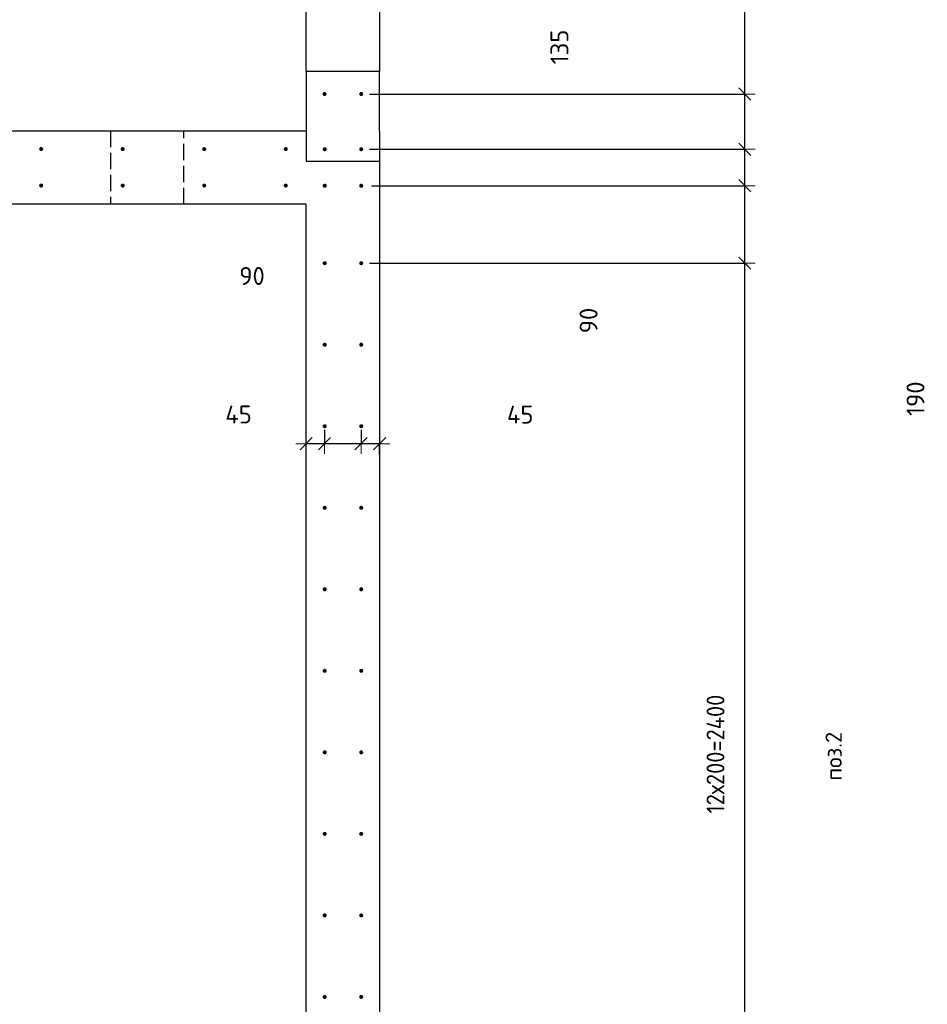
# Model space of a CAD drawing. Header units: millimetres. Extents: x -2258 to 68686, y -2266 to 30725.
# Tile 78 of 83: x 57277 to 59504, y 10977 to 13392. Entities that reach past the tile are written whole.
import ezdxf

# ---------------------------------------------------------------- set-up
doc = ezdxf.new("R2010")
doc.units = ezdxf.units.MM
doc.header["$PDMODE"] = 65
doc.linetypes.add('______2', pattern=[54, 40, -14])
for name, color, linetype, lineweight in [('Standard', 7, 'Continuous', 25), ('Арм.стержн. вертикальными 1', 22, 'Continuous', 35), ('Размерная линия_ общее', 7, 'Continuous', 13)]:
    doc.layers.add(name, color=color, linetype=linetype, lineweight=lineweight)
doc.styles.add('ISOCPEUR', font='ISOCPEUR')
doc.dimstyles.new('DIMSTYLE_11', dxfattribs={"dimtxt": 44, "dimasz": 50, "dimexe": 0, "dimexo": 0, "dimgap": 22, "dimtad": 2, "dimdec": 0, "dimrnd": 5, "dimzin": 12, "dimdsep": 46, "dimtxsty": 'ISOCPEUR', "dimblk1": 'ALL_ML_STRICH', "dimblk2": 'ALL_ML_STRICH', "dimsah": 1, "dimcen": 0, "dimclrd": 7, "dimclre": 256, "dimclrt": 7, "dimadec": 0, "dimazin": 0, "dimtfac": 1, "dimtdec": 0, "dimtix": 1, "dimtmove": 2, "dimatfit": 3, "dimfxl": 0, "dimtvp": 1.2, "dimtzin": 0, "dimlwd": 0, "dimlwe": -3, "dimarcsym": 0})
doc.dimstyles.new('DIMSTYLE_3', dxfattribs={"dimtxt": 44, "dimasz": 50, "dimexe": 0, "dimexo": 0, "dimgap": 22, "dimtad": 2, "dimdec": 0, "dimrnd": 5, "dimzin": 12, "dimdsep": 46, "dimtxsty": 'ISOCPEUR', "dimblk1": 'ALL_ML_STRICH', "dimblk2": 'ALL_ML_STRICH', "dimsah": 1, "dimcen": 0, "dimclrd": 7, "dimclre": 256, "dimclrt": 7, "dimadec": 0, "dimazin": 0, "dimtfac": 1, "dimtdec": 0, "dimtix": 1, "dimtmove": 2, "dimatfit": 3, "dimfxl": 0, "dimtzin": 0, "dimlwd": 0, "dimlwe": -3, "dimarcsym": 0})
doc.dimstyles.new('DIMSTYLE_8', dxfattribs={"dimtxt": 44, "dimasz": 50, "dimexe": 0, "dimexo": 0, "dimgap": 22, "dimtad": 0, "dimdec": 0, "dimrnd": 5, "dimzin": 12, "dimdsep": 46, "dimtxsty": 'ISOCPEUR', "dimblk1": 'ALL_ML_STRICH', "dimblk2": 'ALL_ML_STRICH', "dimsah": 1, "dimcen": 0, "dimclrd": 7, "dimclre": 256, "dimclrt": 7, "dimadec": 0, "dimazin": 0, "dimtfac": 1, "dimtdec": 0, "dimtix": 1, "dimtmove": 2, "dimatfit": 3, "dimfxl": 0, "dimtzin": 0, "dimlwd": 0, "dimlwe": -3, "dimarcsym": 0})

# ---------------------------------------------------------------- blocks, each defined once
blk = doc.blocks.new('ALL_ML_STRICH')
at = {"color": 0, "linetype": 'ByBlock', "lineweight": -2}
for p, q in [((0, -0.5), (0, 0.5)), ((-1, 0), (0.5, 0)), ((-0.3, -0.3), (0.3, 0.3))]:
    blk.add_line(p, q, dxfattribs=at)
blk = doc.blocks.new('*D122')
at = {"layer": 'DEFPOINTS', "color": 7, "linetype": 'Continuous', "lineweight": 13, "transparency": 33554687}
for p in [(58114.5, 12405.9), (58160, 12352.2), (58160, 12305.5)]:
    blk.add_point(p, dxfattribs=at)
at = {"layer": 'Размерная линия_ общее', "color": 253, "linetype": 'Continuous', "lineweight": -2, "true_color": 0xa0a0a0, "transparency": 33554687}
for p, q in [((58114.5, 12385.9), (58114.5, 12352.2)), ((58160, 12325.5), (58160, 12352.2))]:
    blk.add_line(p, q, dxfattribs=at)
at = {"layer": 'Размерная линия_ общее', "color": 7, "linetype": 'Continuous', "lineweight": -2, "transparency": 33554687}
blk.add_line((58160, 12352.2), (58114.5, 12352.2), dxfattribs=at)
at = {"layer": 'Размерная линия_ общее', "color": 7, "linetype": 'Continuous', "lineweight": 13, "transparency": 33554687, "xscale": 50, "yscale": 50, "zscale": 50}
for p, rotation in [((58114.5, 12352.2), 180), ((58160, 12352.2), 360)]:
    blk.add_blockref('ALL_ML_STRICH', p, dxfattribs=dict(at, rotation=rotation))
at = {"layer": 'Размерная линия_ общее', "color": 7, "linetype": 'Continuous', "lineweight": 13, "transparency": 33554687, "insert": (58504.9, 12423.6), "char_height": 44, "width": 88, "attachment_point": 5, "style": 'ISOCPEUR'}
blk.add_mtext('\\A1;{45}', dxfattribs=at)
blk = doc.blocks.new('*D123')
at = {"layer": 'DEFPOINTS', "color": 7, "linetype": 'Continuous', "lineweight": 13, "transparency": 33554687}
for p in [(58025, 12405.9), (58114.5, 12405.9), (58114.5, 12352.2)]:
    blk.add_point(p, dxfattribs=at)
at = {"layer": 'Размерная линия_ общее', "color": 253, "linetype": 'Continuous', "lineweight": -2, "true_color": 0xa0a0a0, "transparency": 33554687}
for p, q in [((58025, 12385.9), (58025, 12352.2)), ((58114.5, 12385.9), (58114.5, 12352.2))]:
    blk.add_line(p, q, dxfattribs=at)
at = {"layer": 'Размерная линия_ общее', "color": 7, "linetype": 'Continuous', "lineweight": -2, "transparency": 33554687}
blk.add_line((58114.5, 12352.2), (58025, 12352.2), dxfattribs=at)
at = {"layer": 'Размерная линия_ общее', "color": 7, "linetype": 'Continuous', "lineweight": 13, "transparency": 33554687, "xscale": 50, "yscale": 50, "zscale": 50}
for p, rotation in [((58025, 12352.2), 180), ((58114.5, 12352.2), 360)]:
    blk.add_blockref('ALL_ML_STRICH', p, dxfattribs=dict(at, rotation=rotation))
at = {"layer": 'Размерная линия_ общее', "color": 7, "linetype": 'Continuous', "lineweight": 13, "transparency": 33554687, "insert": (57847.2, 12763.6), "char_height": 44, "width": 88, "attachment_point": 5, "style": 'ISOCPEUR'}
blk.add_mtext('\\A1;{90}', dxfattribs=at)
blk = doc.blocks.new('*D124')
at = {"layer": 'DEFPOINTS', "color": 7, "linetype": 'Continuous', "lineweight": 13, "transparency": 33554687}
for p in [(58025, 12405.9), (58025, 12352.2), (57980, 12305.5)]:
    blk.add_point(p, dxfattribs=at)
at = {"layer": 'Размерная линия_ общее', "color": 253, "linetype": 'Continuous', "lineweight": -2, "true_color": 0xa0a0a0, "transparency": 33554687}
for p, q in [((58025, 12385.9), (58025, 12352.2)), ((57980, 12325.5), (57980, 12352.2))]:
    blk.add_line(p, q, dxfattribs=at)
at = {"layer": 'Размерная линия_ общее', "color": 7, "linetype": 'Continuous', "lineweight": -2, "transparency": 33554687}
blk.add_line((58025, 12352.2), (57980, 12352.2), dxfattribs=at)
at = {"layer": 'Размерная линия_ общее', "color": 7, "linetype": 'Continuous', "lineweight": 13, "transparency": 33554687, "xscale": 50, "yscale": 50, "zscale": 50}
for p, rotation in [((57980, 12352.2), 180), ((58025, 12352.2), 360)]:
    blk.add_blockref('ALL_ML_STRICH', p, dxfattribs=dict(at, rotation=rotation))
at = {"layer": 'Размерная линия_ общее', "color": 7, "linetype": 'Continuous', "lineweight": 13, "transparency": 33554687, "insert": (57814.2, 12423.9), "char_height": 44, "width": 88, "attachment_point": 5, "style": 'ISOCPEUR'}
blk.add_mtext('\\A1;{45}', dxfattribs=at)
blk = doc.blocks.new('*D443')
at = {"layer": 'DEFPOINTS', "color": 7, "linetype": 'Continuous', "lineweight": 13, "transparency": 33554687}
for p in [(58115, 12795), (58115, 10395), (59056, 10395)]:
    blk.add_point(p, dxfattribs=at)
at = {"layer": 'Размерная линия_ общее', "color": 253, "linetype": 'Continuous', "lineweight": -2, "true_color": 0xa0a0a0, "transparency": 33554687}
for p, q in [((58135, 12795), (59056, 12795)), ((58135, 10395), (59056, 10395))]:
    blk.add_line(p, q, dxfattribs=at)
at = {"layer": 'Размерная линия_ общее', "color": 7, "linetype": 'Continuous', "lineweight": -2, "transparency": 33554687}
blk.add_line((59056, 10395), (59056, 12795), dxfattribs=at)
at = {"layer": 'Размерная линия_ общее', "color": 7, "linetype": 'Continuous', "lineweight": 13, "transparency": 33554687, "xscale": 50, "yscale": 50, "zscale": 50}
for p, rotation in [((59056, 12795), 90), ((59056, 10395), 270)]:
    blk.add_blockref('ALL_ML_STRICH', p, dxfattribs=dict(at, rotation=rotation))
at = {"layer": 'Размерная линия_ общее', "color": 7, "linetype": 'Continuous', "lineweight": 13, "transparency": 33554687, "insert": (58962, 11445), "char_height": 44, "width": 2.2, "attachment_point": 1, "rotation": 90, "line_spacing_factor": 0.60241, "style": 'ISOCPEUR'}
blk.add_mtext('\\W0.91;12х200=2400', dxfattribs=at)
blk = doc.blocks.new('*D444')
at = {"layer": 'DEFPOINTS', "color": 7, "linetype": 'Continuous', "lineweight": 13, "transparency": 33554687}
for p in [(58120, 12985), (58115, 12795), (59056, 12795)]:
    blk.add_point(p, dxfattribs=at)
at = {"layer": 'Размерная линия_ общее', "color": 253, "linetype": 'Continuous', "lineweight": -2, "true_color": 0xa0a0a0, "transparency": 33554687}
for p, q in [((58140, 12985), (59056, 12985)), ((58135, 12795), (59056, 12795))]:
    blk.add_line(p, q, dxfattribs=at)
at = {"layer": 'Размерная линия_ общее', "color": 7, "linetype": 'Continuous', "lineweight": -2, "transparency": 33554687}
blk.add_line((59056, 12795), (59056, 12985), dxfattribs=at)
at = {"layer": 'Размерная линия_ общее', "color": 7, "linetype": 'Continuous', "lineweight": 13, "transparency": 33554687, "xscale": 50, "yscale": 50, "zscale": 50}
for p, rotation in [((59056, 12985), 90), ((59056, 12795), 270)]:
    blk.add_blockref('ALL_ML_STRICH', p, dxfattribs=dict(at, rotation=rotation))
at = {"layer": 'Размерная линия_ общее', "color": 7, "linetype": 'Continuous', "lineweight": 13, "transparency": 33554687, "insert": (59474.6, 12462.6), "char_height": 44, "width": 132, "attachment_point": 5, "rotation": 90, "style": 'ISOCPEUR'}
blk.add_mtext('\\A1;{190}', dxfattribs=at)
blk = doc.blocks.new('*D445')
at = {"layer": 'DEFPOINTS', "color": 7, "linetype": 'Continuous', "lineweight": 13, "transparency": 33554687}
for p in [(58115, 13074.5), (58120, 12985), (59056, 12985)]:
    blk.add_point(p, dxfattribs=at)
at = {"layer": 'Размерная линия_ общее', "color": 253, "linetype": 'Continuous', "lineweight": -2, "true_color": 0xa0a0a0, "transparency": 33554687}
for p, q in [((58135, 13074.5), (59056, 13074.5)), ((58140, 12985), (59056, 12985))]:
    blk.add_line(p, q, dxfattribs=at)
at = {"layer": 'Размерная линия_ общее', "color": 7, "linetype": 'Continuous', "lineweight": -2, "transparency": 33554687}
blk.add_line((59056, 12985), (59056, 13074.5), dxfattribs=at)
at = {"layer": 'Размерная линия_ общее', "color": 7, "linetype": 'Continuous', "lineweight": 13, "transparency": 33554687, "xscale": 50, "yscale": 50, "zscale": 50}
for p, rotation in [((59056, 13074.5), 90), ((59056, 12985), 270)]:
    blk.add_blockref('ALL_ML_STRICH', p, dxfattribs=dict(at, rotation=rotation))
at = {"layer": 'Размерная линия_ общее', "color": 7, "linetype": 'Continuous', "lineweight": 13, "transparency": 33554687, "insert": (58672.7, 12654.4), "char_height": 44, "width": 88, "attachment_point": 5, "rotation": 90, "style": 'ISOCPEUR'}
blk.add_mtext('\\A1;{90}', dxfattribs=at)
blk = doc.blocks.new('*D446')
at = {"layer": 'DEFPOINTS', "color": 7, "linetype": 'Continuous', "lineweight": 13, "transparency": 33554687}
for p in [(58115, 13210), (58115, 13074.5), (59056, 13074.5)]:
    blk.add_point(p, dxfattribs=at)
at = {"layer": 'Размерная линия_ общее', "color": 253, "linetype": 'Continuous', "lineweight": -2, "true_color": 0xa0a0a0, "transparency": 33554687}
for p, q in [((58135, 13210), (59056, 13210)), ((58135, 13074.5), (59056, 13074.5))]:
    blk.add_line(p, q, dxfattribs=at)
at = {"layer": 'Размерная линия_ общее', "color": 7, "linetype": 'Continuous', "lineweight": -2, "transparency": 33554687}
blk.add_line((59056, 13074.5), (59056, 13210), dxfattribs=at)
at = {"layer": 'Размерная линия_ общее', "color": 7, "linetype": 'Continuous', "lineweight": 13, "transparency": 33554687, "xscale": 50, "yscale": 50, "zscale": 50}
for p, rotation in [((59056, 13210), 90), ((59056, 13074.5), 270)]:
    blk.add_blockref('ALL_ML_STRICH', p, dxfattribs=dict(at, rotation=rotation))
at = {"layer": 'Размерная линия_ общее', "color": 7, "linetype": 'Continuous', "lineweight": 13, "transparency": 33554687, "insert": (58601.2, 13325.4), "char_height": 44, "width": 132, "attachment_point": 5, "rotation": 90, "style": 'ISOCPEUR'}
blk.add_mtext('\\A1;{135}', dxfattribs=at)
blk = doc.blocks.new('*D447')
at = {"layer": 'DEFPOINTS', "color": 7, "linetype": 'Continuous', "lineweight": 13, "transparency": 33554687}
for p in [(58115, 14010), (58115, 13210), (59056, 13210)]:
    blk.add_point(p, dxfattribs=at)
at = {"layer": 'Размерная линия_ общее', "color": 253, "linetype": 'Continuous', "lineweight": -2, "true_color": 0xa0a0a0, "transparency": 33554687}
for p, q in [((58135, 14010), (59056, 14010)), ((58135, 13210), (59056, 13210))]:
    blk.add_line(p, q, dxfattribs=at)
at = {"layer": 'Размерная линия_ общее', "color": 7, "linetype": 'Continuous', "lineweight": -2, "transparency": 33554687}
blk.add_line((59056, 13210), (59056, 14010), dxfattribs=at)
at = {"layer": 'Размерная линия_ общее', "color": 7, "linetype": 'Continuous', "lineweight": 13, "transparency": 33554687, "xscale": 50, "yscale": 50, "zscale": 50}
for p, rotation in [((59056, 14010), 90), ((59056, 13210), 270)]:
    blk.add_blockref('ALL_ML_STRICH', p, dxfattribs=dict(at, rotation=rotation))
at = {"layer": 'Размерная линия_ общее', "color": 7, "linetype": 'Continuous', "lineweight": 13, "transparency": 33554687, "insert": (58962, 13540), "char_height": 44, "width": 2.2, "attachment_point": 1, "rotation": 90, "line_spacing_factor": 0.60241, "style": 'ISOCPEUR'}
blk.add_mtext('\\W0.91;4х200', dxfattribs=at)

msp = doc.modelspace()

# ---------------------------------------------------------------- hatches: boundary and pattern name
at = {"layer": 'Арм.стержн. вертикальными 1', "linetype": 'Continuous', "lineweight": 50, "transparency": 33554687}
for points in [[(58030, 13210), (58029.6, 13211.9), (58028.5, 13213.5), (58026.9, 13214.6), (58025, 13215), (58023.1, 13214.6), (58021.5, 13213.5), (58020.4, 13211.9), (58020, 13210), (58020.4, 13208.1), (58021.5, 13206.5), (58023.1, 13205.4), (58025, 13205), (58026.9, 13205.4), (58028.5, 13206.5), (58029.6, 13208.1)], [(58120, 13210), (58119.6, 13211.9), (58118.5, 13213.5), (58116.9, 13214.6), (58115, 13215), (58113.1, 13214.6), (58111.5, 13213.5), (58110.4, 13211.9), (58110, 13210), (58110.4, 13208.1), (58111.5, 13206.5), (58113.1, 13205.4), (58115, 13205), (58116.9, 13205.4), (58118.5, 13206.5), (58119.6, 13208.1)], [(57335, 13075), (57334.6, 13076.9), (57333.5, 13078.5), (57331.9, 13079.6), (57330, 13080), (57328.1, 13079.6), (57326.5, 13078.5), (57325.4, 13076.9), (57325, 13075), (57325.4, 13073.1), (57326.5, 13071.5), (57328.1, 13070.4), (57330, 13070), (57331.9, 13070.4), (57333.5, 13071.5), (57334.6, 13073.1)], [(57535, 13075), (57534.6, 13076.9), (57533.5, 13078.5), (57531.9, 13079.6), (57530, 13080), (57528.1, 13079.6), (57526.5, 13078.5), (57525.4, 13076.9), (57525, 13075), (57525.4, 13073.1), (57526.5, 13071.5), (57528.1, 13070.4), (57530, 13070), (57531.9, 13070.4), (57533.5, 13071.5), (57534.6, 13073.1)], [(57735, 13075), (57734.6, 13076.9), (57733.5, 13078.5), (57731.9, 13079.6), (57730, 13080), (57728.1, 13079.6), (57726.5, 13078.5), (57725.4, 13076.9), (57725, 13075), (57725.4, 13073.1), (57726.5, 13071.5), (57728.1, 13070.4), (57730, 13070), (57731.9, 13070.4), (57733.5, 13071.5), (57734.6, 13073.1)], [(57935, 13075), (57934.6, 13076.9), (57933.5, 13078.5), (57931.9, 13079.6), (57930, 13080), (57928.1, 13079.6), (57926.5, 13078.5), (57925.4, 13076.9), (57925, 13075), (57925.4, 13073.1), (57926.5, 13071.5), (57928.1, 13070.4), (57930, 13070), (57931.9, 13070.4), (57933.5, 13071.5), (57934.6, 13073.1)], [(58030.5, 13074.5), (58030.1, 13076.4), (58029, 13078), (58027.4, 13079.1), (58025.5, 13079.5), (58023.6, 13079.1), (58021.9, 13078), (58020.8, 13076.4), (58020.5, 13074.5), (58020.8, 13072.6), (58021.9, 13071), (58023.6, 13069.9), (58025.5, 13069.5), (58027.4, 13069.9), (58029, 13071), (58030.1, 13072.6)], [(58120, 13074.5), (58119.6, 13076.4), (58118.5, 13078), (58116.9, 13079.1), (58115, 13079.5), (58113.1, 13079.1), (58111.5, 13078), (58110.4, 13076.4), (58110, 13074.5), (58110.4, 13072.6), (58111.5, 13071), (58113.1, 13069.9), (58115, 13069.5), (58116.9, 13069.9), (58118.5, 13071), (58119.6, 13072.6)], [(57335, 12985.5), (57334.6, 12987.4), (57333.5, 12989), (57331.9, 12990.1), (57330, 12990.5), (57328.1, 12990.1), (57326.5, 12989), (57325.4, 12987.4), (57325, 12985.5), (57325.4, 12983.6), (57326.5, 12981.9), (57328.1, 12980.8), (57330, 12980.5), (57331.9, 12980.8), (57333.5, 12981.9), (57334.6, 12983.6)], [(57535, 12985.5), (57534.6, 12987.4), (57533.5, 12989), (57531.9, 12990.1), (57530, 12990.5), (57528.1, 12990.1), (57526.5, 12989), (57525.4, 12987.4), (57525, 12985.5), (57525.4, 12983.6), (57526.5, 12981.9), (57528.1, 12980.8), (57530, 12980.5), (57531.9, 12980.8), (57533.5, 12981.9), (57534.6, 12983.6)], [(57735, 12985.5), (57734.6, 12987.4), (57733.5, 12989), (57731.9, 12990.1), (57730, 12990.5), (57728.1, 12990.1), (57726.5, 12989), (57725.4, 12987.4), (57725, 12985.5), (57725.4, 12983.6), (57726.5, 12981.9), (57728.1, 12980.8), (57730, 12980.5), (57731.9, 12980.8), (57733.5, 12981.9), (57734.6, 12983.6)], [(57935, 12985.5), (57934.6, 12987.4), (57933.5, 12989), (57931.9, 12990.1), (57930, 12990.5), (57928.1, 12990.1), (57926.5, 12989), (57925.4, 12987.4), (57925, 12985.5), (57925.4, 12983.6), (57926.5, 12981.9), (57928.1, 12980.8), (57930, 12980.5), (57931.9, 12980.8), (57933.5, 12981.9), (57934.6, 12983.6)], [(58030.5, 12985), (58030.1, 12986.9), (58029, 12988.5), (58027.4, 12989.6), (58025.5, 12990), (58023.6, 12989.6), (58021.9, 12988.5), (58020.8, 12986.9), (58020.5, 12985), (58020.8, 12983.1), (58021.9, 12981.4), (58023.6, 12980.4), (58025.5, 12980), (58027.4, 12980.4), (58029, 12981.4), (58030.1, 12983.1)], [(58120, 12985), (58119.6, 12986.9), (58118.5, 12988.5), (58116.9, 12989.6), (58115, 12990), (58113.1, 12989.6), (58111.5, 12988.5), (58110.4, 12986.9), (58110, 12985), (58110.4, 12983.1), (58111.5, 12981.4), (58113.1, 12980.4), (58115, 12980), (58116.9, 12980.4), (58118.5, 12981.4), (58119.6, 12983.1)], [(58030.5, 12795), (58030.1, 12796.9), (58029, 12798.5), (58027.4, 12799.6), (58025.5, 12800), (58023.6, 12799.6), (58021.9, 12798.5), (58020.8, 12796.9), (58020.5, 12795), (58020.8, 12793.1), (58021.9, 12791.5), (58023.6, 12790.4), (58025.5, 12790), (58027.4, 12790.4), (58029, 12791.5), (58030.1, 12793.1)], [(58120, 12795), (58119.6, 12796.9), (58118.5, 12798.5), (58116.9, 12799.6), (58115, 12800), (58113.1, 12799.6), (58111.5, 12798.5), (58110.4, 12796.9), (58110, 12795), (58110.4, 12793.1), (58111.5, 12791.5), (58113.1, 12790.4), (58115, 12790), (58116.9, 12790.4), (58118.5, 12791.5), (58119.6, 12793.1)], [(58030.5, 12595), (58030.1, 12596.9), (58029, 12598.5), (58027.4, 12599.6), (58025.5, 12600), (58023.6, 12599.6), (58021.9, 12598.5), (58020.8, 12596.9), (58020.5, 12595), (58020.8, 12593.1), (58021.9, 12591.5), (58023.6, 12590.4), (58025.5, 12590), (58027.4, 12590.4), (58029, 12591.5), (58030.1, 12593.1)], [(58120, 12595), (58119.6, 12596.9), (58118.5, 12598.5), (58116.9, 12599.6), (58115, 12600), (58113.1, 12599.6), (58111.5, 12598.5), (58110.4, 12596.9), (58110, 12595), (58110.4, 12593.1), (58111.5, 12591.5), (58113.1, 12590.4), (58115, 12590), (58116.9, 12590.4), (58118.5, 12591.5), (58119.6, 12593.1)], [(58030.5, 12395), (58030.1, 12396.9), (58029, 12398.5), (58027.4, 12399.6), (58025.5, 12400), (58023.6, 12399.6), (58021.9, 12398.5), (58020.8, 12396.9), (58020.5, 12395), (58020.8, 12393.1), (58021.9, 12391.5), (58023.6, 12390.4), (58025.5, 12390), (58027.4, 12390.4), (58029, 12391.5), (58030.1, 12393.1)], [(58120, 12395), (58119.6, 12396.9), (58118.5, 12398.5), (58116.9, 12399.6), (58115, 12400), (58113.1, 12399.6), (58111.5, 12398.5), (58110.4, 12396.9), (58110, 12395), (58110.4, 12393.1), (58111.5, 12391.5), (58113.1, 12390.4), (58115, 12390), (58116.9, 12390.4), (58118.5, 12391.5), (58119.6, 12393.1)], [(58030.5, 12195), (58030.1, 12196.9), (58029, 12198.5), (58027.4, 12199.6), (58025.5, 12200), (58023.6, 12199.6), (58021.9, 12198.5), (58020.8, 12196.9), (58020.5, 12195), (58020.8, 12193.1), (58021.9, 12191.5), (58023.6, 12190.4), (58025.5, 12190), (58027.4, 12190.4), (58029, 12191.5), (58030.1, 12193.1)], [(58120, 12195), (58119.6, 12196.9), (58118.5, 12198.5), (58116.9, 12199.6), (58115, 12200), (58113.1, 12199.6), (58111.5, 12198.5), (58110.4, 12196.9), (58110, 12195), (58110.4, 12193.1), (58111.5, 12191.5), (58113.1, 12190.4), (58115, 12190), (58116.9, 12190.4), (58118.5, 12191.5), (58119.6, 12193.1)], [(58030.5, 11995), (58030.1, 11996.9), (58029, 11998.5), (58027.4, 11999.6), (58025.5, 12000), (58023.6, 11999.6), (58021.9, 11998.5), (58020.8, 11996.9), (58020.5, 11995), (58020.8, 11993.1), (58021.9, 11991.5), (58023.6, 11990.4), (58025.5, 11990), (58027.4, 11990.4), (58029, 11991.5), (58030.1, 11993.1)], [(58120, 11995), (58119.6, 11996.9), (58118.5, 11998.5), (58116.9, 11999.6), (58115, 12000), (58113.1, 11999.6), (58111.5, 11998.5), (58110.4, 11996.9), (58110, 11995), (58110.4, 11993.1), (58111.5, 11991.5), (58113.1, 11990.4), (58115, 11990), (58116.9, 11990.4), (58118.5, 11991.5), (58119.6, 11993.1)], [(58030.5, 11795), (58030.1, 11796.9), (58029, 11798.5), (58027.4, 11799.6), (58025.5, 11800), (58023.6, 11799.6), (58021.9, 11798.5), (58020.8, 11796.9), (58020.5, 11795), (58020.8, 11793.1), (58021.9, 11791.5), (58023.6, 11790.4), (58025.5, 11790), (58027.4, 11790.4), (58029, 11791.5), (58030.1, 11793.1)], [(58120, 11795), (58119.6, 11796.9), (58118.5, 11798.5), (58116.9, 11799.6), (58115, 11800), (58113.1, 11799.6), (58111.5, 11798.5), (58110.4, 11796.9), (58110, 11795), (58110.4, 11793.1), (58111.5, 11791.5), (58113.1, 11790.4), (58115, 11790), (58116.9, 11790.4), (58118.5, 11791.5), (58119.6, 11793.1)], [(58030.5, 11595), (58030.1, 11596.9), (58029, 11598.5), (58027.4, 11599.6), (58025.5, 11600), (58023.6, 11599.6), (58021.9, 11598.5), (58020.8, 11596.9), (58020.5, 11595), (58020.8, 11593.1), (58021.9, 11591.5), (58023.6, 11590.4), (58025.5, 11590), (58027.4, 11590.4), (58029, 11591.5), (58030.1, 11593.1)], [(58120, 11595), (58119.6, 11596.9), (58118.5, 11598.5), (58116.9, 11599.6), (58115, 11600), (58113.1, 11599.6), (58111.5, 11598.5), (58110.4, 11596.9), (58110, 11595), (58110.4, 11593.1), (58111.5, 11591.5), (58113.1, 11590.4), (58115, 11590), (58116.9, 11590.4), (58118.5, 11591.5), (58119.6, 11593.1)], [(58030.5, 11395), (58030.1, 11396.9), (58029, 11398.5), (58027.4, 11399.6), (58025.5, 11400), (58023.6, 11399.6), (58021.9, 11398.5), (58020.8, 11396.9), (58020.5, 11395), (58020.8, 11393.1), (58021.9, 11391.5), (58023.6, 11390.4), (58025.5, 11390), (58027.4, 11390.4), (58029, 11391.5), (58030.1, 11393.1)], [(58120, 11395), (58119.6, 11396.9), (58118.5, 11398.5), (58116.9, 11399.6), (58115, 11400), (58113.1, 11399.6), (58111.5, 11398.5), (58110.4, 11396.9), (58110, 11395), (58110.4, 11393.1), (58111.5, 11391.5), (58113.1, 11390.4), (58115, 11390), (58116.9, 11390.4), (58118.5, 11391.5), (58119.6, 11393.1)], [(58030.5, 11195), (58030.1, 11196.9), (58029, 11198.5), (58027.4, 11199.6), (58025.5, 11200), (58023.6, 11199.6), (58021.9, 11198.5), (58020.8, 11196.9), (58020.5, 11195), (58020.8, 11193.1), (58021.9, 11191.5), (58023.6, 11190.4), (58025.5, 11190), (58027.4, 11190.4), (58029, 11191.5), (58030.1, 11193.1)], [(58120, 11195), (58119.6, 11196.9), (58118.5, 11198.5), (58116.9, 11199.6), (58115, 11200), (58113.1, 11199.6), (58111.5, 11198.5), (58110.4, 11196.9), (58110, 11195), (58110.4, 11193.1), (58111.5, 11191.5), (58113.1, 11190.4), (58115, 11190), (58116.9, 11190.4), (58118.5, 11191.5), (58119.6, 11193.1)], [(58030.5, 10995), (58030.1, 10996.9), (58029, 10998.5), (58027.4, 10999.6), (58025.5, 11000), (58023.6, 10999.6), (58021.9, 10998.5), (58020.8, 10996.9), (58020.5, 10995), (58020.8, 10993.1), (58021.9, 10991.5), (58023.6, 10990.4), (58025.5, 10990), (58027.4, 10990.4), (58029, 10991.5), (58030.1, 10993.1)], [(58120, 10995), (58119.6, 10996.9), (58118.5, 10998.5), (58116.9, 10999.6), (58115, 11000), (58113.1, 10999.6), (58111.5, 10998.5), (58110.4, 10996.9), (58110, 10995), (58110.4, 10993.1), (58111.5, 10991.5), (58113.1, 10990.4), (58115, 10990), (58116.9, 10990.4), (58118.5, 10991.5), (58119.6, 10993.1)]]:
    msp.add_hatch(color=4, dxfattribs=at).paths.add_polyline_path(points)

# ---------------------------------------------------------------- linework, layer by layer
at = {"color": 7, "linetype": 'Continuous', "lineweight": 25, "transparency": 33554687}
for p, q in [((57980, 10280), (57980, 12940)), ((58160, 12940), (58160, 10100))]:
    msp.add_line(p, q, dxfattribs=at)
at = {"layer": 'Standard', "color": 7, "linetype": 'Continuous', "lineweight": 25, "transparency": 33554687}
for p, q in [((57980, 13265), (57980, 14100)), ((58160, 13980), (58160, 13265)), ((57980, 13265), (57980, 13120)), ((58160, 13265), (57980, 13265)), ((58160, 13120), (58160, 13265)), ((56050, 13120), (57980, 13120)), ((57980, 13120), (57980, 13045)), ((58160, 13120), (58160, 13045)), ((57980, 13045), (58160, 13045)), ((58160, 13045), (58160, 12940)), ((57980, 12940), (56230, 12940))]:
    msp.add_line(p, q, dxfattribs=at)
at = {"layer": 'Standard', "color": 7, "linetype": '______2', "lineweight": 25, "transparency": 33554687}
for p, q in [((57500, 13120), (57500, 12940)), ((57680, 12940), (57680, 13120))]:
    msp.add_line(p, q, dxfattribs=at)

# ---------------------------------------------------------------- texts
at = {"layer": 'Standard', "color": 7, "linetype": 'Continuous', "lineweight": 13, "transparency": 33554687, "insert": (59273.8, 11585.6), "char_height": 40, "width": 140.769, "attachment_point": 5, "rotation": 90, "style": 'ISOCPEUR'}
msp.add_mtext('\\A1;{\\fISOCPEUR|i0|b0;\\H40.000000;\\W1.000000;\\C7;поз.2}\\P', dxfattribs=at)

# ---------------------------------------------------------------- dimensions: what is measured, and where the dimension line sits
at = {"layer": 'Размерная линия_ общее', "color": 7, "linetype": 'Continuous', "lineweight": 13, "transparency": 33554687}
for base, p1, p2, text, picture, middle in [((59056, 14010), (58135, 13210), (58135, 14010), '\\W0.91;4х200', '*D447', (59034, 13610)), ((59056, 12795), (58135, 10395), (58135, 12795), '\\W0.91;12х200=2400', '*D443', (59034, 11595))]:
    dim = msp.add_linear_dim(base=base, p1=p1, p2=p2, angle=90, text=text, dimstyle='DIMSTYLE_3', override={"dimpost": '<>', "dimclrd": 7, "dimclre": 253, "dimclrt": 7, "dimlwd": 0, "dimlwe": 65533}, dxfattribs=at)
    dim.commit()
    dim.dimension.update_dxf_attribs({"geometry": picture, "text_midpoint": middle, "dimtype": 160})
for base, p1, p2, angle, dimstyle, picture, middle in [((59055.967, 13210), (58135, 13074.5034), (58135, 13210), 90, 'DIMSTYLE_3', '*D446', (58601.2087, 13325.3745)), ((59055.967, 13074.5034), (58140, 12984.9721), (58135, 13074.5034), 90, 'DIMSTYLE_11', '*D445', (58672.7346, 12654.443)), ((59056, 12985), (58135, 12795), (58140, 12985), 90, 'DIMSTYLE_8', '*D444', (59474.6, 12462.6)), ((58024.9997, 12352.2444), (58114.531, 12385.9448), (58024.9997, 12385.9448), 180, 'DIMSTYLE_11', '*D123', (57847.1916, 12763.5859)), ((57980, 12352.2), (58025, 12385.9), (57980, 12325.5), 180, 'DIMSTYLE_11', '*D124', (57814.2, 12423.9)), ((58114.531, 12352.2444), (58160, 12325.4569), (58114.531, 12385.9448), 180, 'DIMSTYLE_11', '*D122', (58504.8756, 12423.6283))]:
    dim = msp.add_linear_dim(base=base, p1=p1, p2=p2, angle=angle, dimstyle=dimstyle, override={"dimpost": '<>', "dimclrd": 7, "dimclre": 253, "dimclrt": 7, "dimlwd": 0, "dimlwe": 65533}, dxfattribs=at)
    dim.commit()
    dim.dimension.update_dxf_attribs({"geometry": picture, "text_midpoint": middle, "dimtype": 160})

doc.saveas('drawing.dxf')
